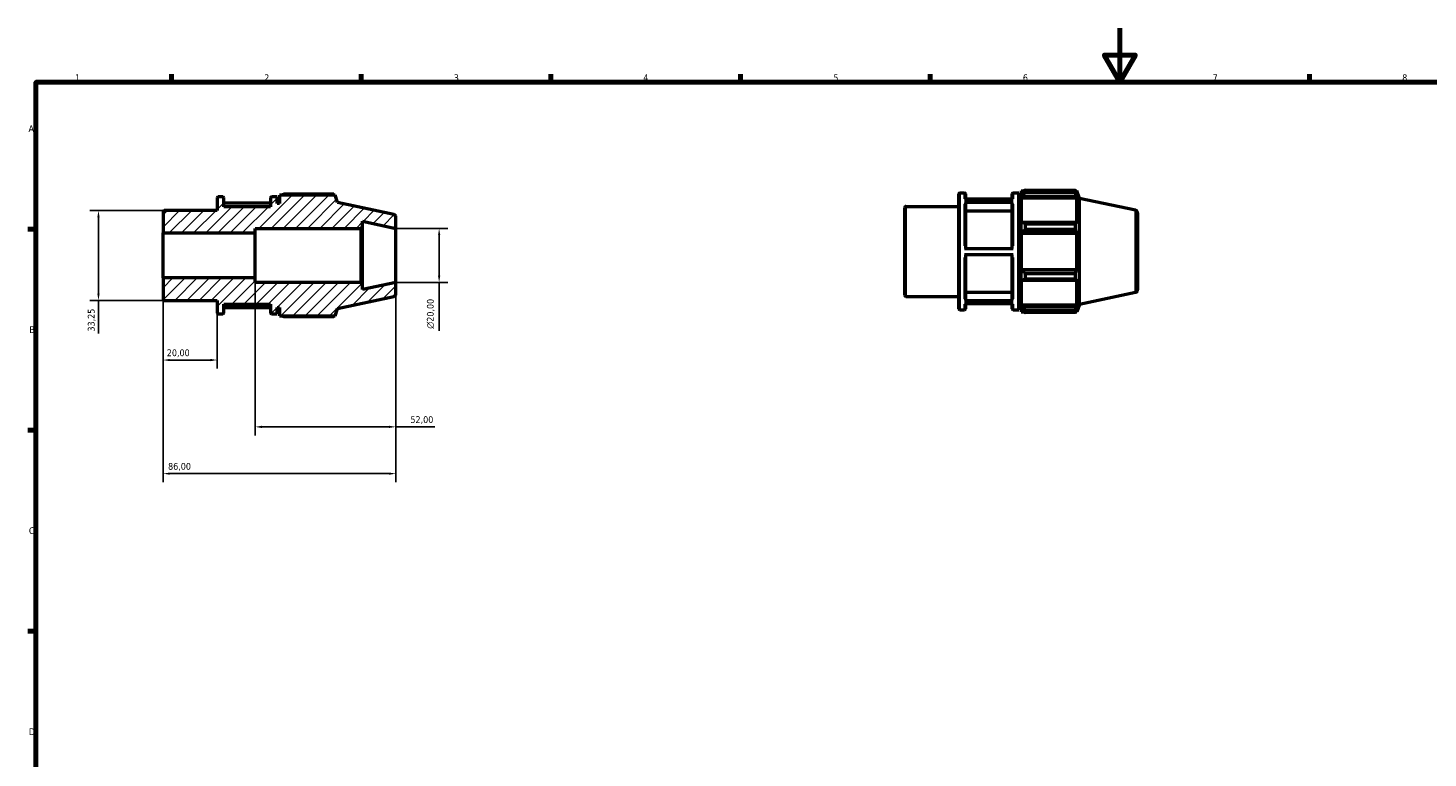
# Model space of a CAD drawing. Header units: millimetres. Extents: x 0 to 931, y 0 to 594.
# Tile 2 of 4: x 17 to 534, y 324 to 594. Entities that reach past the tile are written whole.
import ezdxf

# ---------------------------------------------------------------- set-up
doc = ezdxf.new("R2010")
doc.units = ezdxf.units.MM
for name, color, linetype, lineweight in [('Border (ISO)', 7, 'Continuous', 70), ('Dimension (ISO)', 7, 'Continuous', 25), ('Hatch (ISO)', 7, 'Continuous', 18), ('Visible (ISO)', 7, 'Continuous', 50), ('Visible Narrow (ISO)', 7, 'Continuous', 35)]:
    doc.layers.add(name, color=color, linetype=linetype, lineweight=lineweight)
doc.styles.add('Note Text (ISO)', font='tahoma.ttf')
doc.dimstyles.new('Default (ISO)', dxfattribs={"dimtxt": 2.5, "dimasz": 2.5, "dimexe": 3.175, "dimexo": 0, "dimgap": 0.762, "dimtad": 1, "dimrnd": 1e-08, "dimzin": 0, "dimtxsty": 'Note Text (ISO)', "dimcen": 0.09, "dimdle": 10, "dimclrd": 256, "dimclre": 256, "dimclrt": 232, "dimazin": 0, "dimtfac": 1.40208, "dimtmove": 0, "dimatfit": 3, "dimfxl": 1, "dimtolj": 1, "dimtzin": 0, "dimlwd": -1, "dimlwe": -1, "dimarcsym": 0})

# ---------------------------------------------------------------- blocks, each defined once
blk = doc.blocks.new('Borders Default Border')
at = {"layer": 'Border (ISO)'}
for p, q in [((70.08, 574), (70.08, 576.9)), ((140.17, 574), (140.17, 576.9)), ((210.25, 574), (210.25, 576.9)), ((280.33, 574), (280.33, 576.9)), ((350.42, 574), (350.42, 576.9)), ((490.58, 574), (490.58, 576.9)), ((20, 519.75), (17.1, 519.75)), ((20, 445.5), (17.1, 445.5)), ((20, 371.25), (17.1, 371.25))]:
    blk.add_line(p, q, dxfattribs=at)
at = {"layer": 'Border (ISO)', "flags": 128}
for points in [[(420.5, 594), (420.5, 574), (414.73, 584), (426.27, 584), (420.5, 574)], [(20, 20), (20, 574), (821, 574), (821, 20), (20, 20)]]:
    blk.add_lwpolyline(points, dxfattribs=at)
at = {"layer": 'Border (ISO)', "color": 232, "true_color": 0xca0064, "char_height": 2.5, "attachment_point": 7, "style": 'Note Text (ISO)'}
for s, insert in [('1', (34.48, 574.4)), ('2', (104.37, 574.4)), ('3', (174.43, 574.35)), ('4', (244.42, 574.4)), ('5', (314.64, 574.35)), ('6', (384.66, 574.35)), ('7', (454.77, 574.4)), ('8', (524.81, 574.34)), ('A', (17.29, 555.62)), ('B', (17.59, 481.37)), ('C', (17.43, 407.08)), ('D', (17.43, 332.88))]:
    blk.add_mtext(s, dxfattribs=dict(at, insert=insert))
blk = doc.blocks.new('*D8')
at = {"layer": 'Defpoints', "color": 0, "transparency": 16777216}
for p in [(153, 520), (153, 500), (169, 500)]:
    blk.add_point(p, dxfattribs=at)
at = {"layer": 'Dimension (ISO)', "transparency": 16777216}
for p, q in [((153, 520), (172.18, 520)), ((169, 517.5), (169, 502.5)), ((153, 500), (172.18, 500)), ((169, 500), (169, 482.18))]:
    blk.add_line(p, q, dxfattribs=at)
for points in [[(168.58, 517.5), (169.42, 517.5), (169, 520)], [(168.58, 502.5), (169.42, 502.5), (169, 500)]]:
    blk.add_solid(points, dxfattribs=at)
at = {"layer": 'Dimension (ISO)', "color": 232, "true_color": 0xca0064, "transparency": 16777216, "insert": (164.48, 482.94), "char_height": 2.5, "attachment_point": 1, "rotation": 90, "style": 'Note Text (ISO)'}
blk.add_mtext('\\A1;\\fAIGDT|b0|i0;\\H2.5000;\\ln\\fTahoma|b0|i0;\\H2.5000;20,00', dxfattribs=at)
blk = doc.blocks.new('*D9')
at = {"layer": 'Defpoints', "color": 0, "transparency": 16777216}
for p in [(67, 501.69), (87, 488.8), (67, 471.38)]:
    blk.add_point(p, dxfattribs=at)
at = {"layer": 'Dimension (ISO)', "transparency": 16777216}
for p, q in [((67, 501.69), (67, 468.2)), ((87, 488.8), (87, 468.2)), ((84.5, 471.38), (69.5, 471.38))]:
    blk.add_line(p, q, dxfattribs=at)
for points in [[(69.5, 471.8), (69.5, 470.96), (67, 471.38)], [(84.5, 471.8), (84.5, 470.96), (87, 471.38)]]:
    blk.add_solid(points, dxfattribs=at)
at = {"layer": 'Dimension (ISO)', "color": 232, "true_color": 0xca0064, "transparency": 16777216, "insert": (68.39, 475.31), "char_height": 2.5, "attachment_point": 1, "style": 'Note Text (ISO)'}
blk.add_mtext('\\A1;20,00', dxfattribs=at)
blk = doc.blocks.new('*D10')
at = {"layer": 'Defpoints', "color": 0, "transparency": 16777216}
for p in [(101, 501.69), (153, 500), (153, 446.7)]:
    blk.add_point(p, dxfattribs=at)
at = {"layer": 'Dimension (ISO)', "transparency": 16777216}
for p, q in [((101, 501.69), (101, 443.53)), ((153, 500), (153, 443.53)), ((103.5, 446.7), (150.5, 446.7)), ((153, 446.7), (167.36, 446.7))]:
    blk.add_line(p, q, dxfattribs=at)
for points in [[(103.5, 447.12), (103.5, 446.28), (101, 446.7)], [(150.5, 447.12), (150.5, 446.28), (153, 446.7)]]:
    blk.add_solid(points, dxfattribs=at)
at = {"layer": 'Dimension (ISO)', "color": 232, "true_color": 0xca0064, "transparency": 16777216, "insert": (158.4, 450.64), "char_height": 2.5, "attachment_point": 1, "style": 'Note Text (ISO)'}
blk.add_mtext('\\A1;52,00', dxfattribs=at)
blk = doc.blocks.new('*D11')
at = {"layer": 'Defpoints', "color": 0, "transparency": 16777216}
for p in [(67, 501.69), (153, 500), (67, 429.43)]:
    blk.add_point(p, dxfattribs=at)
at = {"layer": 'Dimension (ISO)', "transparency": 16777216}
for p, q in [((67, 501.69), (67, 426.25)), ((153, 500), (153, 426.25)), ((150.5, 429.43), (69.5, 429.43))]:
    blk.add_line(p, q, dxfattribs=at)
for points in [[(69.5, 429.84), (69.5, 429.01), (67, 429.43)], [(150.5, 429.84), (150.5, 429.01), (153, 429.43)]]:
    blk.add_solid(points, dxfattribs=at)
at = {"layer": 'Dimension (ISO)', "color": 232, "true_color": 0xca0064, "transparency": 16777216, "insert": (68.86, 433.37), "char_height": 2.5, "attachment_point": 1, "style": 'Note Text (ISO)'}
blk.add_mtext('\\A1;86,00', dxfattribs=at)
blk = doc.blocks.new('*D12')
at = {"layer": 'Defpoints', "color": 0, "transparency": 16777216}
for p in [(67.4, 526.62), (43.13, 493.38), (67.4, 493.38)]:
    blk.add_point(p, dxfattribs=at)
at = {"layer": 'Dimension (ISO)', "transparency": 16777216}
for p, q in [((67.4, 526.62), (39.96, 526.62)), ((43.13, 524.12), (43.13, 495.88)), ((67.4, 493.38), (39.96, 493.38)), ((43.13, 493.38), (43.13, 481.14))]:
    blk.add_line(p, q, dxfattribs=at)
for points in [[(42.72, 524.12), (43.55, 524.12), (43.13, 526.62)], [(42.72, 495.88), (43.55, 495.88), (43.13, 493.38)]]:
    blk.add_solid(points, dxfattribs=at)
at = {"layer": 'Dimension (ISO)', "color": 232, "true_color": 0xca0064, "transparency": 16777216, "insert": (39.2, 481.91), "char_height": 2.5, "attachment_point": 1, "rotation": 90, "style": 'Note Text (ISO)'}
blk.add_mtext('\\A1;33,25', dxfattribs=at)

msp = doc.modelspace()

# ---------------------------------------------------------------- hatches: boundary and pattern name
at = {"layer": 'Hatch (ISO)'}
h = msp.add_hatch(dxfattribs=at)
h.set_pattern_fill('ANSI31', color=256, scale=25.4, style=0)
h.set_pattern_definition([(45, (0, 0), (-2.245064, 2.245064), [])])
edge = h.paths.add_edge_path()
edge.add_ellipse((152, 495.81), major_axis=(0.208, -0.978), ratio=1, start_angle=0, end_angle=78)
edge.add_line((153, 495.81), (153, 500))
edge.add_line((153, 500), (140.714, 497.389))
edge.add_line((140.714, 497.389), (140.714, 499.4))
edge.add_line((140.714, 499.4), (140.114, 500))
edge.add_line((140.114, 500), (101, 500))
edge.add_line((101, 500), (101, 501.688))
edge.add_line((101, 501.688), (67, 501.688))
edge.add_line((67, 501.688), (67, 493.776))
edge.add_ellipse((67.4, 493.776), major_axis=(-0.4, 0), ratio=1, start_angle=0, end_angle=90)
edge.add_line((67.4, 493.375), (87, 493.375))
edge.add_line((87, 493.375), (87, 488.8))
edge.add_ellipse((87.4, 488.8), major_axis=(-0.4, 0), ratio=1, start_angle=0, end_angle=90)
edge.add_line((87.4, 488.4), (89.057, 488.4))
edge.add_ellipse((89.057, 488.8), major_axis=(0, -0.4), ratio=1, start_angle=0, end_angle=90)
edge.add_line((89.457, 488.8), (89.457, 492))
edge.add_line((89.457, 492), (106.657, 492))
edge.add_line((106.657, 492), (106.657, 488.8))
edge.add_ellipse((107.057, 488.8), major_axis=(-0.4, 0), ratio=1, start_angle=0, end_angle=90)
edge.add_line((107.057, 488.4), (109.114, 488.4))
edge.add_line((109.114, 488.4), (109.114, 490.8))
edge.add_line((109.114, 490.8), (110, 490.8))
edge.add_line((110, 490.8), (110, 487.68))
edge.add_line((110, 487.68), (130.606, 487.68))
edge.add_line((130.606, 487.68), (131.5, 490.43))
edge.add_line((131.5, 490.43), (152.208, 494.832))
edge = h.paths.add_edge_path()
edge.add_ellipse((152, 524.19), major_axis=(1, 0), ratio=1, start_angle=0, end_angle=78)
edge.add_line((152.208, 525.168), (131.5, 529.57))
edge.add_line((131.5, 529.57), (130.606, 532.32))
edge.add_line((130.606, 532.32), (110, 532.32))
edge.add_line((110, 532.32), (110, 529.2))
edge.add_line((110, 529.2), (109.114, 529.2))
edge.add_line((109.114, 529.2), (109.114, 531.6))
edge.add_line((109.114, 531.6), (107.057, 531.6))
edge.add_ellipse((107.057, 531.2), major_axis=(0, 0.4), ratio=1, start_angle=0, end_angle=90)
edge.add_line((106.657, 531.2), (106.657, 528))
edge.add_line((106.657, 528), (89.457, 528))
edge.add_line((89.457, 528), (89.457, 531.2))
edge.add_ellipse((89.057, 531.2), major_axis=(0.4, 0), ratio=1, start_angle=0, end_angle=90)
edge.add_line((89.057, 531.6), (87.4, 531.6))
edge.add_ellipse((87.4, 531.2), major_axis=(0, 0.4), ratio=1, start_angle=0, end_angle=90)
edge.add_line((87, 531.2), (87, 526.624))
edge.add_line((87, 526.625), (67.4, 526.625))
edge.add_ellipse((67.4, 526.225), major_axis=(0, 0.4), ratio=1, start_angle=0, end_angle=90)
edge.add_line((67, 526.225), (67, 518.312))
edge.add_line((67, 518.312), (101, 518.312))
edge.add_line((101, 518.312), (101, 520))
edge.add_line((101, 520), (140.114, 520))
edge.add_line((140.114, 520), (140.714, 520.6))
edge.add_line((140.714, 520.6), (140.714, 522.611))
edge.add_line((140.714, 522.611), (153, 520))
edge.add_line((153, 520), (153, 524.19))

# ---------------------------------------------------------------- linework, layer by layer
at = {"layer": 'Visible (ISO)'}
for p, q in [((361.431, 533.12), (363.088, 533.12)), ((381.088, 533.12), (383.146, 533.12)), ((383.146, 489.92), (383.146, 533.12)), ((384.031, 533.84), (384.031, 533.036)), ((384.031, 533.84), (385.053, 533.84)), ((384.511, 533.493), (384.031, 533.036)), ((384.031, 531.531), (384.031, 533.036)), ((385.471, 534.102), (385.471, 533.234)), ((385.471, 534.102), (404.092, 534.102)), ((404.092, 533.234), (385.471, 533.234)), ((404.092, 533.234), (404.092, 534.102)), ((404.228, 533.84), (404.638, 533.84)), ((404.638, 532.807), (404.404, 533.493)), ((405.531, 531.09), (404.638, 533.84)), ((404.638, 532.807), (404.638, 533.84)), ((87, 531.2), (87, 526.625)), ((89.057, 531.6), (87.4, 531.6)), ((89.457, 528), (89.457, 531.2)), ((106.657, 529.328), (89.457, 529.328)), ((106.657, 528), (89.457, 528)), ((106.657, 531.2), (106.657, 528)), ((109.114, 531.6), (107.057, 531.6)), ((109.114, 529.2), (109.114, 531.6)), ((110, 529.2), (109.114, 529.2)), ((130.606, 532.32), (110, 532.32)), ((110, 532.32), (110, 529.2)), ((130.061, 532.582), (111.44, 532.582)), ((131.5, 529.57), (130.606, 532.32)), ((152.208, 525.168), (131.5, 529.57)), ((341.031, 495.295), (341.031, 527.744)), ((341.431, 528.144), (361.031, 528.144)), ((361.031, 490.32), (361.031, 532.72)), ((363.088, 530.746), (381.088, 530.746)), ((381.088, 529.535), (363.088, 529.535)), ((363.488, 532.72), (363.488, 530.746)), ((380.688, 530.848), (363.488, 530.848)), ((363.488, 529.188), (363.488, 512.607)), ((380.688, 530.746), (380.688, 532.72)), ((380.688, 512.607), (380.688, 529.188)), ((383.146, 530.72), (384.031, 530.72)), ((384.031, 531.531), (384.511, 531.957)), ((384.031, 531.318), (384.031, 531.531)), ((384.031, 531.318), (384.031, 521.937)), ((384.031, 531.318), (404.638, 531.318)), ((384.511, 531.957), (404.404, 531.957)), ((404.404, 531.957), (404.638, 531.318)), ((404.638, 521.826), (404.638, 531.318)), ((405.531, 491.95), (405.531, 531.09)), ((426.239, 526.688), (405.531, 531.09)), ((67, 526.225), (67, 518.312)), ((87, 526.625), (67.4, 526.625)), ((140.714, 520.6), (140.714, 522.611)), ((140.714, 522.611), (153, 520)), ((153, 520), (153, 524.19)), ((380.688, 526.41), (363.488, 526.41)), ((427.031, 525.71), (427.031, 497.33)), ((67, 518.312), (101, 518.312)), ((67, 501.688), (67, 518.312)), ((101, 518.312), (101, 520)), ((101, 520), (140.114, 520)), ((101, 501.688), (101, 518.312)), ((140.114, 520), (140.714, 520.6)), ((140.114, 520), (140.114, 500)), ((140.714, 499.4), (140.714, 520.6)), ((153, 500), (153, 520)), ((384.511, 522.158), (384.031, 521.937)), ((384.031, 518.304), (384.031, 521.937)), ((384.031, 518.304), (384.511, 518.448)), ((384.031, 518.232), (384.031, 518.304)), ((384.031, 518.232), (384.031, 504.808)), ((384.031, 518.232), (404.638, 518.232)), ((404.404, 522.158), (384.511, 522.158)), ((384.511, 518.448), (404.404, 518.448)), ((385.471, 521.742), (385.471, 519.646)), ((385.471, 521.742), (404.092, 521.742)), ((404.092, 519.646), (385.471, 519.646)), ((404.092, 519.646), (404.092, 521.742)), ((404.638, 521.826), (404.404, 522.158)), ((404.404, 518.448), (404.638, 518.232)), ((404.638, 504.808), (404.638, 518.232)), ((363.088, 512.607), (381.088, 512.607)), ((381.088, 510.207), (363.088, 510.207)), ((363.488, 510.207), (363.488, 493.728)), ((380.688, 493.728), (380.688, 510.207)), ((384.031, 504.736), (384.031, 504.808)), ((384.031, 504.808), (404.638, 504.808)), ((384.031, 501.103), (384.031, 504.736)), ((384.511, 504.592), (384.031, 504.736)), ((404.404, 504.592), (384.511, 504.592)), ((385.471, 503.393), (385.471, 501.298)), ((385.471, 503.393), (404.092, 503.393)), ((404.092, 501.298), (404.092, 503.393)), ((404.638, 504.808), (404.404, 504.592)), ((101, 501.688), (67, 501.688)), ((67, 501.688), (67, 493.776)), ((101, 500), (101, 501.688)), ((140.114, 500), (101, 500)), ((140.714, 499.4), (140.114, 500)), ((153, 500), (140.714, 497.389)), ((140.714, 497.389), (140.714, 499.4)), ((153, 495.81), (153, 500)), ((384.031, 501.103), (384.511, 500.881)), ((384.031, 501.103), (384.031, 491.722)), ((384.511, 500.881), (404.404, 500.881)), ((404.092, 501.298), (385.471, 501.298)), ((404.404, 500.881), (404.638, 501.214)), ((404.638, 491.722), (404.638, 501.214)), ((67.4, 493.375), (87, 493.375)), ((87, 493.375), (87, 488.8)), ((89.457, 488.8), (89.457, 492)), ((89.457, 492), (106.657, 492)), ((106.657, 492), (106.657, 488.8)), ((131.5, 490.43), (152.208, 494.832)), ((341.431, 494.895), (361.031, 494.895)), ((363.088, 493.381), (381.088, 493.381)), ((381.088, 492.192), (363.088, 492.192)), ((363.488, 496.503), (380.688, 496.503)), ((363.488, 492.192), (363.488, 490.32)), ((380.688, 490.32), (380.688, 492.192)), ((383.146, 492.32), (384.031, 492.32)), ((384.031, 491.509), (384.031, 491.722)), ((384.031, 491.722), (404.638, 491.722)), ((384.031, 490.004), (384.031, 491.509)), ((384.511, 491.083), (384.031, 491.509)), ((404.638, 491.722), (404.404, 491.083)), ((405.531, 491.95), (404.638, 489.2)), ((426.239, 496.351), (405.531, 491.95)), ((87.4, 488.4), (89.057, 488.4)), ((89.457, 490.774), (106.657, 490.774)), ((107.057, 488.4), (109.114, 488.4)), ((109.114, 488.4), (109.114, 490.8)), ((109.114, 490.8), (110, 490.8)), ((110, 490.8), (110, 487.68)), ((110, 487.68), (130.606, 487.68)), ((111.44, 487.418), (130.061, 487.418)), ((130.606, 487.68), (131.5, 490.43)), ((361.431, 489.92), (363.088, 489.92)), ((381.088, 489.92), (383.146, 489.92)), ((384.031, 490.004), (384.511, 489.546)), ((384.031, 490.004), (384.031, 489.2)), ((384.031, 489.2), (385.053, 489.2)), ((404.404, 491.083), (384.511, 491.083)), ((385.471, 489.805), (385.471, 488.938)), ((385.471, 489.805), (404.092, 489.805)), ((404.092, 488.938), (385.471, 488.938)), ((404.092, 488.938), (404.092, 489.805)), ((404.228, 489.2), (404.638, 489.2)), ((404.404, 489.546), (404.638, 490.233)), ((404.638, 489.2), (404.638, 490.233))]:
    msp.add_line(p, q, dxfattribs=at)
for centre, radius, start, end in [((361.431, 532.72), 0.4, 90, 180), ((363.088, 532.72), 0.4, 0, 90), ((381.088, 532.72), 0.4, 90, 180), ((87.4, 531.2), 0.4, 90, 180), ((89.057, 531.2), 0.4, 0, 90), ((107.057, 531.2), 0.4, 90, 180), ((341.431, 527.744), 0.4, 90, 180), ((67.4, 526.225), 0.4, 90, 180), ((152, 524.19), 1, 0, 78), ((426.031, 525.71), 1, 0, 78), ((426.031, 497.33), 1, 282, 0), ((67.4, 493.776), 0.4, 180, 270), ((152, 495.81), 1, 282, 0), ((341.431, 495.295), 0.4, 180, 270), ((87.4, 488.8), 0.4, 180, 270), ((89.057, 488.8), 0.4, 270, 0), ((107.057, 488.8), 0.4, 180, 270), ((361.431, 490.32), 0.4, 180, 270), ((363.088, 490.32), 0.4, 270, 0), ((381.088, 490.32), 0.4, 180, 270)]:
    msp.add_arc(centre, radius, start, end, dxfattribs=at)
for points, weights in [([(385.471, 534.102), (384.972, 533.792), (384.511, 533.493)], [1.01504379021, 1.01073539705, 1.00562370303]), ([(384.511, 531.957), (384.972, 532.582), (385.471, 533.234)], [1.00562370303, 1.01073539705, 1.01504379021]), ([(404.092, 534.102), (404.254, 533.792), (404.404, 533.493)], [1, 1.00227420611, 1.00373354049]), ([(404.404, 531.957), (404.254, 532.582), (404.092, 533.234)], [1.00373354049, 1.00227420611, 1]), ([(111.022, 532.32), (111.227, 532.45), (111.44, 532.582)], [1.01121742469, 1.01320385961, 1.01504379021]), ([(130.197, 532.32), (130.13, 532.45), (130.061, 532.582)], [1.00178766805, 1.00096758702, 1]), ([(385.471, 521.742), (384.972, 521.954), (384.511, 522.158)], [1.01504379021, 1.01073539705, 1.00562370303]), ([(384.511, 518.448), (384.972, 519.035), (385.471, 519.646)], [1.00562370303, 1.01073539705, 1.01504379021]), ([(404.092, 521.742), (404.254, 521.954), (404.404, 522.158)], [1, 1.00227420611, 1.00373354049]), ([(404.404, 518.448), (404.254, 519.035), (404.092, 519.646)], [1.00373354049, 1.00227420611, 1]), ([(385.471, 503.393), (384.972, 504.005), (384.511, 504.592)], [1.01504379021, 1.01073539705, 1.00562370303]), ([(404.092, 503.393), (404.254, 504.005), (404.404, 504.592)], [1, 1.00227420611, 1.00373354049]), ([(384.511, 500.881), (384.972, 501.085), (385.471, 501.298)], [1.00562370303, 1.01073539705, 1.01504379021]), ([(404.404, 500.881), (404.254, 501.085), (404.092, 501.298)], [1.00373354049, 1.00227420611, 1]), ([(111.44, 487.418), (111.227, 487.55), (111.022, 487.68)], [1.01504379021, 1.01320385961, 1.01121742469]), ([(130.061, 487.418), (130.13, 487.55), (130.197, 487.68)], [1, 1.00096758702, 1.00178766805]), ([(385.471, 489.805), (384.972, 490.457), (384.511, 491.083)], [1.01504379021, 1.01073539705, 1.00562370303]), ([(384.511, 489.546), (384.972, 489.248), (385.471, 488.938)], [1.00562370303, 1.01073539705, 1.01504379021]), ([(404.092, 489.805), (404.254, 490.457), (404.404, 491.083)], [1, 1.00227420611, 1.00373354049]), ([(404.404, 489.546), (404.254, 489.248), (404.092, 488.938)], [1.00373354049, 1.00227420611, 1])]:
    msp.add_rational_spline(points, weights, degree=2, dxfattribs=at)
for points, knots in [([(363.088, 529.535), (363.138, 529.535), (363.196, 529.525), (363.287, 529.492), (363.336, 529.464), (363.406, 529.403), (363.439, 529.36), (363.477, 529.281), (363.488, 529.231), (363.488, 529.188)], [0, 0, 0, 0, 0.014800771, 0.014800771, 0.02961555, 0.02961555, 0.044447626, 0.044447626, 0.059294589, 0.059294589, 0.059294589, 0.059294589]), ([(380.688, 529.188), (380.688, 529.231), (380.7, 529.281), (380.738, 529.36), (380.771, 529.403), (380.841, 529.464), (380.89, 529.492), (380.981, 529.525), (381.039, 529.535), (381.088, 529.535)], [0.177887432, 0.177887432, 0.177887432, 0.177887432, 0.192734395, 0.192734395, 0.207566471, 0.207566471, 0.22238125, 0.22238125, 0.237182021, 0.237182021, 0.237182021, 0.237182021]), ([(363.488, 493.728), (363.488, 493.685), (363.477, 493.634), (363.439, 493.555), (363.406, 493.513), (363.336, 493.452), (363.287, 493.424), (363.196, 493.391), (363.138, 493.381), (363.088, 493.381)], [0.177833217, 0.177833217, 0.177833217, 0.177833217, 0.192668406, 0.192668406, 0.207493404, 0.207493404, 0.222306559, 0.222306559, 0.23711012, 0.23711012, 0.23711012, 0.23711012]), ([(381.088, 493.381), (381.039, 493.381), (380.981, 493.391), (380.89, 493.424), (380.84, 493.452), (380.771, 493.513), (380.738, 493.555), (380.7, 493.634), (380.688, 493.685), (380.688, 493.728)], [0, 0, 0, 0, 0.014803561, 0.014803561, 0.029616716, 0.029616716, 0.044441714, 0.044441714, 0.059276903, 0.059276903, 0.059276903, 0.059276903])]:
    msp.add_open_spline(points, degree=3, knots=knots, dxfattribs=at)
at = {"layer": 'Visible Narrow (ISO)'}
for p, q in [((361.431, 532.854), (361.431, 490.186)), ((363.088, 530.973), (363.088, 533.114)), ((381.088, 533.114), (381.088, 530.973)), ((341.431, 527.94), (341.431, 495.1)), ((363.088, 513.615), (363.088, 528.958)), ((381.088, 528.958), (381.088, 513.615)), ((426.239, 496.538), (426.239, 526.501)), ((363.088, 493.949), (363.088, 509.2)), ((381.088, 509.2), (381.088, 493.949)), ((363.088, 489.926), (363.088, 491.974)), ((381.088, 491.974), (381.088, 489.926))]:
    msp.add_line(p, q, dxfattribs=at)

# ---------------------------------------------------------------- block references
msp.add_blockref('Borders Default Border', (0, 0))

# ---------------------------------------------------------------- dimensions: what is measured, and where the dimension line sits
at = {"layer": 'Dimension (ISO)'}
for base, p1, p2, angle, override, picture, middle in [((43.133, 493.375), (67.4, 526.625), (67.4, 493.375), 90, {"dimdec": 2, "dimtp": 0, "dimtm": 0, "dimtdec": 2, "dimtofl": 0, "dimatfit": 2}, '*D12', (43.133, 486.01)), ((67, 471.379), (87, 488.8), (67, 501.688), 180, {"dimdec": 2, "dimtp": 0, "dimtm": 0, "dimtdec": 2, "dimtofl": 0, "dimatfit": 1}, '*D9', (72.5, 471.379)), ((67, 429.427), (153, 500), (67, 501.688), 180, {"dimdec": 2, "dimtp": 0, "dimtm": 0, "dimtdec": 2, "dimtofl": 0, "dimatfit": 1}, '*D11', (73, 429.427)), ((153, 446.701), (101, 501.688), (153, 500), 180, {"dimdec": 2, "dimtp": 0, "dimtm": 0, "dimtdec": 2, "dimtofl": 0, "dimatfit": 2}, '*D10', (162.5, 446.701))]:
    dim = msp.add_linear_dim(base=base, p1=p1, p2=p2, angle=angle, dimstyle='Default (ISO)', override=override, dxfattribs=at)
    dim.commit()
    dim.dimension.update_dxf_attribs({"geometry": picture, "text_midpoint": middle, "dimtype": 160})
dim = msp.add_linear_dim(base=(169, 500), p1=(153, 520), p2=(153, 500), angle=90, text='\\fAIGDT|b0|i0;\\H2.5000;\\ln\\fTahoma|b0|i0;\\H2.5000;<>', dimstyle='Default (ISO)', override={"dimdec": 2, "dimtp": 0, "dimtm": 0, "dimtdec": 2, "dimtofl": 0, "dimatfit": 2}, dxfattribs=at)
dim.commit()
dim.dimension.update_dxf_attribs({"geometry": '*D8', "text_midpoint": (169, 488.5), "dimtype": 160})

doc.saveas('drawing.dxf')
